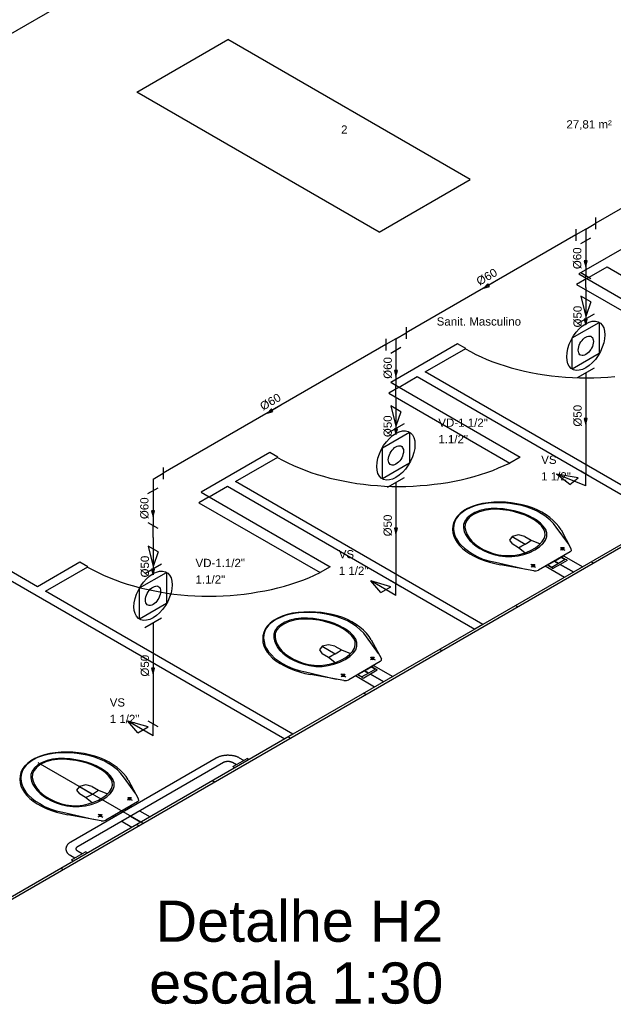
# Model space of a CAD drawing. Header units: metres. Extents: x -81 to 1042, y -541 to 334.
# Tile 2 of 130: x 361 to 370, y -541 to -527. Entities that reach past the tile are written whole.
import ezdxf
from ezdxf.enums import TextEntityAlignment as Align

# ---------------------------------------------------------------- set-up
doc = ezdxf.new("R2010")
doc.units = ezdxf.units.M
for name, color, linetype in [('AF-Colunas', 4, 'Continuous'), ('AF-Conexões_detalhe', 9, 'Continuous'), ('AF-Sentido_tubo', 9, 'Continuous'), ('AF-Textos_conexão', 7, 'Continuous'), ('AF-Textos_tubo', 7, 'Continuous'), ('AF-Tubos_detalhe', 4, 'Continuous'), ('Arquitetura', 134, 'Continuous'), ('DI-Títulos', 3, 'Continuous'), ('Simbolos', 5, 'Continuous')]:
    doc.layers.add(name, color=color, linetype=linetype)
doc.styles.add('Arial', font='arial.ttf', dxfattribs={"height": 0.025})

msp = doc.modelspace()

# ---------------------------------------------------------------- linework, layer by layer
at = {"layer": 'AF-Colunas'}
msp.add_line((362.948, -538.332), (361.452, -537.467), dxfattribs=at)
at = {"layer": 'AF-Conexões_detalhe', "linetype": 'Continuous'}
for p, q in [((369.42, -529.845), (369.42, -529.678)), ((369.132, -529.845), (369.132, -530.012)), ((369.276, -529.845), (369.132, -529.928)), ((369.276, -529.845), (369.42, -529.762)), ((369.276, -529.845), (369.276, -530.012)), ((369.204, -530.053), (369.348, -529.97)), ((369.348, -530.553), (369.204, -530.47)), ((369.276, -530.678), (369.276, -530.511)), ((369.276, -530.678), (369.276, -530.845)), ((369.348, -530.886), (369.204, -530.803)), ((369.204, -530.803), (369.276, -531.095)), ((369.348, -530.886), (369.276, -531.095)), ((366.707, -531.245), (366.707, -531.411)), ((366.418, -531.411), (366.418, -531.578)), ((366.563, -531.411), (366.418, -531.495)), ((366.563, -531.411), (366.707, -531.328)), ((366.563, -531.411), (366.563, -531.578)), ((366.635, -531.536), (366.49, -531.62)), ((366.635, -532.12), (366.49, -532.036)), ((366.563, -532.245), (366.563, -532.078)), ((366.563, -532.245), (366.563, -532.411)), ((366.635, -532.453), (366.49, -532.37)), ((366.49, -532.37), (366.563, -532.661)), ((366.635, -532.453), (366.563, -532.661)), ((363.237, -533.248), (363.237, -533.415)), ((363.092, -533.415), (363.237, -533.332)), ((369.276, -533.511), (368.856, -533.344)), ((369.05, -533.493), (368.856, -533.344)), ((369.166, -533.396), (368.856, -533.344)), ((369.05, -533.493), (369.166, -533.396)), ((369.348, -533.386), (369.204, -533.303)), ((369.276, -533.511), (369.276, -533.345)), ((363.02, -533.623), (363.165, -533.54)), ((363.092, -533.415), (363.093, -533.582)), ((363.165, -534.123), (363.021, -534.04)), ((363.093, -534.248), (363.093, -534.081)), ((363.165, -534.456), (363.021, -534.373)), ((363.021, -534.373), (363.093, -534.665)), ((363.093, -534.248), (363.093, -534.415)), ((363.165, -534.456), (363.093, -534.665)), ((366.563, -535.078), (366.202, -534.87)), ((366.346, -535.036), (366.202, -534.87)), ((366.49, -534.953), (366.202, -534.87)), ((366.635, -534.953), (366.49, -534.87)), ((366.563, -535.078), (366.563, -534.911)), ((366.346, -535.036), (366.49, -534.953)), ((363.093, -537.081), (362.732, -536.873)), ((362.876, -537.039), (362.732, -536.873)), ((363.021, -536.956), (362.732, -536.873)), ((363.165, -536.956), (363.021, -536.873)), ((363.093, -537.081), (363.093, -536.914)), ((362.876, -537.039), (363.021, -536.956))]:
    msp.add_line(p, q, dxfattribs=at)
at = {"layer": 'AF-Sentido_tubo'}
for points in [[(369.276, -530.144), (369.276, -530.379)], [(368.021, -530.569), (367.817, -530.687)], [(369.276, -530.977), (369.276, -531.212)], [(366.563, -531.71), (366.563, -531.946)], [(364.929, -532.354), (364.726, -532.472)], [(369.276, -532.394), (369.276, -532.629)], [(366.563, -532.544), (366.563, -532.779)], [(363.093, -533.714), (363.093, -533.949)], [(366.563, -533.96), (366.563, -534.196)], [(363.093, -534.547), (363.093, -534.782)], [(363.093, -535.964), (363.093, -536.199)]]:
    msp.add_lwpolyline(points, dxfattribs=at)
for points in [[(369.276, -530.379), (369.298, -530.299), (369.254, -530.299)], [(367.817, -530.687), (367.898, -530.666), (367.876, -530.628)], [(369.276, -531.212), (369.298, -531.132), (369.255, -531.132)], [(366.563, -531.946), (366.584, -531.865), (366.541, -531.865)], [(364.726, -532.472), (364.806, -532.45), (364.785, -532.413)], [(369.276, -532.629), (369.298, -532.549), (369.255, -532.549)], [(366.563, -532.779), (366.584, -532.699), (366.541, -532.699)], [(363.093, -533.949), (363.114, -533.869), (363.071, -533.869)], [(366.563, -534.196), (366.584, -534.115), (366.541, -534.115)], [(363.093, -534.782), (363.114, -534.702), (363.071, -534.702)], [(363.093, -536.199), (363.114, -536.118), (363.071, -536.118)]]:
    msp.add_lwpolyline(points, close=True, dxfattribs=at)
at = {"layer": 'AF-Tubos_detalhe'}
for p, q in [((370.849, -528.937), (369.42, -529.762)), ((369.132, -529.928), (366.707, -531.328)), ((369.276, -530.012), (369.276, -530.511)), ((369.276, -530.845), (369.276, -531.126)), ((366.418, -531.495), (363.237, -533.332)), ((366.563, -531.578), (366.563, -532.078)), ((369.276, -531.897), (369.276, -533.345)), ((366.563, -532.411), (366.563, -532.692)), ((366.563, -533.464), (366.563, -534.911)), ((363.093, -533.582), (363.093, -534.081)), ((363.093, -534.415), (363.093, -534.696)), ((363.093, -535.467), (363.093, -536.914))]:
    msp.add_line(p, q, dxfattribs=at)
at = {"layer": 'Arquitetura'}
for p, q in [((358.684, -528.427), (369.047, -522.443)), ((362.86, -527.887), (364.159, -527.137)), ((367.624, -529.137), (364.159, -527.137)), ((366.324, -529.887), (362.86, -527.887)), ((366.324, -529.887), (367.624, -529.137)), ((370.159, -529.918), (369.177, -530.485)), ((369.292, -530.552), (369.581, -530.385)), ((369.581, -530.385), (373.117, -532.427)), ((369.292, -530.552), (369.145, -530.637)), ((369.177, -530.485), (369.292, -530.552)), ((369.292, -530.552), (371.023, -531.551)), ((369.145, -530.637), (370.875, -531.636)), ((360.675, -539.643), (375.889, -530.86)), ((367.444, -531.485), (366.492, -532.035)), ((366.983, -531.885), (367.56, -531.552)), ((367.56, -531.552), (367.444, -531.485)), ((366.608, -532.102), (366.867, -531.952)), ((366.867, -531.952), (370.404, -533.993)), ((370.519, -533.927), (366.983, -531.885)), ((366.608, -532.102), (366.46, -532.187)), ((366.492, -532.035), (366.608, -532.102)), ((366.608, -532.102), (368.338, -533.101)), ((366.46, -532.187), (368.191, -533.186)), ((364.76, -533.035), (363.779, -533.602)), ((364.269, -533.452), (364.875, -533.102)), ((364.875, -533.102), (364.76, -533.035)), ((368.338, -533.101), (368.191, -533.186)), ((363.894, -533.668), (364.154, -533.518)), ((364.154, -533.518), (367.69, -535.56)), ((367.805, -535.493), (364.269, -533.452)), ((363.894, -533.668), (363.747, -533.753)), ((363.779, -533.602), (363.894, -533.668)), ((363.894, -533.668), (365.624, -534.667)), ((363.747, -533.753), (365.478, -534.752)), ((370.404, -533.993), (367.805, -535.493)), ((361.44, -534.952), (359.997, -534.118)), ((359.997, -534.252), (364.976, -537.127)), ((368.909, -534.391), (368.978, -534.431)), ((368.913, -534.427), (368.971, -534.392)), ((362.046, -534.602), (361.44, -534.952)), ((361.555, -535.018), (362.162, -534.668)), ((362.162, -534.668), (362.046, -534.602)), ((365.624, -534.667), (365.478, -534.752)), ((368.489, -534.632), (368.559, -534.672)), ((368.494, -534.668), (368.552, -534.635)), ((369.357, -534.598), (369.385, -534.615)), ((365.092, -537.06), (361.555, -535.018)), ((368.274, -535.223), (368.303, -535.24)), ((367.805, -535.493), (367.69, -535.56)), ((367.69, -535.56), (365.092, -537.06)), ((367.192, -535.848), (367.22, -535.865)), ((366.195, -535.957), (366.264, -535.997)), ((366.199, -535.993), (366.258, -535.959)), ((365.776, -536.199), (365.845, -536.239)), ((365.779, -536.235), (365.839, -536.202)), ((366.109, -536.473), (366.138, -536.49)), ((364.976, -537.127), (360.646, -539.627)), ((365.092, -537.06), (364.976, -537.127)), ((365.026, -537.098), (365.055, -537.115)), ((363.995, -537.4), (361.916, -538.6)), ((362.02, -538.66), (364.099, -537.46)), ((363.997, -537.399), (363.995, -537.4)), ((364.004, -537.396), (363.997, -537.399)), ((364.011, -537.392), (364.004, -537.396)), ((364.018, -537.388), (364.011, -537.392)), ((364.026, -537.385), (364.018, -537.388)), ((364.034, -537.382), (364.026, -537.385)), ((364.042, -537.379), (364.034, -537.382)), ((364.05, -537.377), (364.042, -537.379)), ((364.059, -537.374), (364.05, -537.377)), ((364.067, -537.372), (364.059, -537.374)), ((364.075, -537.37), (364.067, -537.372)), ((364.084, -537.367), (364.075, -537.37)), ((364.094, -537.366), (364.084, -537.367)), ((364.103, -537.365), (364.094, -537.366)), ((364.099, -537.46), (364.101, -537.459)), ((364.101, -537.459), (364.104, -537.457)), ((364.112, -537.363), (364.103, -537.365)), ((364.104, -537.457), (364.107, -537.456)), ((364.107, -537.456), (364.109, -537.455)), ((364.109, -537.455), (364.113, -537.453)), ((364.121, -537.362), (364.112, -537.363)), ((364.113, -537.453), (364.116, -537.452)), ((364.116, -537.452), (364.119, -537.452)), ((364.119, -537.452), (364.122, -537.451)), ((364.13, -537.362), (364.121, -537.362)), ((364.122, -537.451), (364.125, -537.45)), ((364.125, -537.45), (364.129, -537.449)), ((364.129, -537.449), (364.132, -537.448)), ((364.14, -537.361), (364.13, -537.362)), ((364.132, -537.448), (364.135, -537.447)), ((364.135, -537.447), (364.139, -537.447)), ((364.139, -537.447), (364.142, -537.447)), ((364.149, -537.36), (364.14, -537.361)), ((364.142, -537.447), (364.146, -537.446)), ((364.146, -537.446), (364.149, -537.446)), ((364.159, -537.36), (364.149, -537.36)), ((364.149, -537.446), (364.153, -537.445)), ((364.153, -537.445), (364.156, -537.445)), ((364.156, -537.445), (364.16, -537.445)), ((364.169, -537.36), (364.159, -537.36)), ((364.16, -537.445), (364.164, -537.445)), ((364.164, -537.445), (364.167, -537.445)), ((364.167, -537.445), (364.171, -537.445)), ((364.178, -537.361), (364.169, -537.36)), ((364.171, -537.445), (364.174, -537.446)), ((364.174, -537.446), (364.178, -537.446)), ((364.187, -537.361), (364.178, -537.361)), ((364.178, -537.446), (364.181, -537.446)), ((364.181, -537.446), (364.185, -537.447)), ((364.185, -537.447), (364.189, -537.447)), ((364.197, -537.362), (364.187, -537.361)), ((364.189, -537.447), (364.192, -537.447)), ((364.192, -537.447), (364.195, -537.448)), ((364.195, -537.448), (364.199, -537.449)), ((364.206, -537.362), (364.197, -537.362)), ((364.199, -537.449), (364.202, -537.45)), ((364.202, -537.45), (364.205, -537.452)), ((364.205, -537.452), (364.208, -537.452)), ((364.215, -537.363), (364.206, -537.362)), ((364.208, -537.452), (364.211, -537.453)), ((364.211, -537.453), (364.214, -537.454)), ((364.214, -537.454), (364.217, -537.456)), ((364.224, -537.365), (364.215, -537.363)), ((364.217, -537.456), (364.219, -537.457)), ((364.219, -537.457), (364.223, -537.458)), ((364.223, -537.458), (364.225, -537.46)), ((364.234, -537.367), (364.224, -537.365)), ((364.225, -537.46), (364.226, -537.46)), ((364.226, -537.46), (364.284, -537.493)), ((364.243, -537.368), (364.234, -537.367)), ((364.234, -537.522), (364.335, -537.463)), ((364.251, -537.37), (364.243, -537.368)), ((364.26, -537.372), (364.251, -537.37)), ((364.269, -537.375), (364.26, -537.372)), ((364.277, -537.377), (364.269, -537.375)), ((364.285, -537.38), (364.277, -537.377)), ((364.293, -537.383), (364.285, -537.38)), ((364.301, -537.386), (364.293, -537.383)), ((364.309, -537.389), (364.301, -537.386)), ((364.316, -537.392), (364.309, -537.389)), ((364.323, -537.397), (364.316, -537.392)), ((364.329, -537.4), (364.323, -537.397)), ((364.388, -537.433), (364.329, -537.4)), ((364.335, -537.463), (364.437, -537.405)), ((364.465, -537.422), (364.437, -537.405)), ((364.234, -537.522), (364.264, -537.538)), ((363.944, -537.723), (363.973, -537.74)), ((362.725, -537.961), (362.794, -538.001)), ((362.729, -537.997), (362.788, -537.962)), ((362.306, -538.202), (362.375, -538.242)), ((362.309, -538.238), (362.369, -538.205)), ((362.861, -538.348), (362.89, -538.365)), ((361.91, -538.604), (361.904, -538.608)), ((361.916, -538.6), (361.91, -538.604)), ((361.848, -538.688), (361.847, -538.693)), ((361.847, -538.693), (361.847, -538.699)), ((361.847, -538.699), (361.848, -538.704)), ((361.849, -538.682), (361.848, -538.688)), ((361.848, -538.704), (361.848, -538.71)), ((361.848, -538.71), (361.849, -538.715)), ((361.851, -538.672), (361.849, -538.677)), ((361.849, -538.677), (361.849, -538.682)), ((361.849, -538.715), (361.85, -538.721)), ((361.85, -538.721), (361.853, -538.726)), ((361.853, -538.667), (361.851, -538.672)), ((361.855, -538.661), (361.853, -538.667)), ((361.853, -538.726), (361.854, -538.732)), ((361.854, -538.732), (361.857, -538.737)), ((361.858, -538.656), (361.855, -538.661)), ((361.857, -538.737), (361.86, -538.742)), ((361.861, -538.651), (361.858, -538.656)), ((361.86, -538.742), (361.864, -538.747)), ((361.864, -538.646), (361.861, -538.651)), ((361.868, -538.641), (361.864, -538.646)), ((361.864, -538.747), (361.867, -538.752)), ((361.872, -538.636), (361.868, -538.641)), ((361.877, -538.631), (361.872, -538.636)), ((361.881, -538.626), (361.877, -538.631)), ((361.886, -538.622), (361.881, -538.626)), ((361.892, -538.617), (361.886, -538.622)), ((361.898, -538.612), (361.892, -538.617)), ((361.904, -538.608), (361.898, -538.612)), ((361.994, -538.692), (361.995, -538.69)), ((361.994, -538.694), (361.994, -538.692)), ((361.994, -538.696), (361.994, -538.694)), ((361.994, -538.698), (361.994, -538.696)), ((361.994, -538.7), (361.994, -538.698)), ((361.994, -538.702), (361.994, -538.7)), ((361.995, -538.704), (361.994, -538.702)), ((361.995, -538.687), (361.996, -538.686)), ((361.995, -538.69), (361.995, -538.687)), ((361.995, -538.707), (361.995, -538.704)), ((361.996, -538.708), (361.995, -538.707)), ((361.996, -538.686), (361.997, -538.684)), ((361.997, -538.711), (361.996, -538.708)), ((361.997, -538.684), (361.998, -538.682)), ((361.999, -538.712), (361.997, -538.711)), ((361.998, -538.682), (361.999, -538.68)), ((361.999, -538.68), (362, -538.678)), ((361.999, -538.714), (361.999, -538.712)), ((362, -538.717), (361.999, -538.714)), ((362, -538.678), (362.002, -538.676)), ((362.002, -538.718), (362, -538.717)), ((362.002, -538.676), (362.003, -538.674)), ((362.004, -538.72), (362.002, -538.718)), ((362.003, -538.674), (362.004, -538.672)), ((362.004, -538.672), (362.007, -538.671)), ((362.005, -538.722), (362.004, -538.72)), ((362.007, -538.724), (362.005, -538.722)), ((362.007, -538.671), (362.009, -538.668)), ((362.009, -538.726), (362.007, -538.724)), ((362.009, -538.668), (362.01, -538.667)), ((362.011, -538.727), (362.009, -538.726)), ((362.01, -538.667), (362.013, -538.665)), ((362.014, -538.729), (362.011, -538.727)), ((362.013, -538.665), (362.015, -538.663)), ((362.015, -538.731), (362.014, -538.729)), ((362.015, -538.663), (362.017, -538.662)), ((362.018, -538.732), (362.015, -538.731)), ((362.017, -538.662), (362.019, -538.661)), ((362.02, -538.733), (362.018, -538.732)), ((362.019, -538.661), (362.02, -538.66)), ((362.078, -538.767), (362.02, -538.733)), ((362.026, -538.797), (362.127, -538.738)), ((362.156, -538.755), (362.127, -538.738)), ((361.867, -538.752), (361.871, -538.757)), ((361.871, -538.757), (361.875, -538.762)), ((361.875, -538.762), (361.88, -538.767)), ((361.88, -538.767), (361.885, -538.771)), ((361.885, -538.771), (361.89, -538.776)), ((361.89, -538.776), (361.896, -538.78)), ((361.896, -538.78), (361.902, -538.784)), ((361.902, -538.784), (361.908, -538.788)), ((361.908, -538.788), (361.914, -538.792)), ((361.914, -538.792), (361.916, -538.793)), ((361.916, -538.793), (361.974, -538.827)), ((361.925, -538.855), (362.026, -538.797)), ((361.925, -538.855), (361.954, -538.872)), ((361.779, -538.973), (361.808, -538.99))]:
    msp.add_line(p, q, dxfattribs=at)
at = {"layer": 'Arquitetura', "linetype": 'Continuous'}
for p, q in [((368.648, -533.912), (368.645, -533.911)), ((369.029, -534.342), (368.855, -534.1)), ((368.922, -534.142), (369.069, -534.416)), ((369.052, -534.455), (368.601, -534.716)), ((367.986, -534.602), (368.421, -534.704)), ((368.534, -534.725), (368.059, -534.64)), ((365.934, -535.479), (365.932, -535.477)), ((366.315, -535.908), (366.141, -535.667)), ((366.209, -535.709), (366.355, -535.982)), ((366.339, -536.022), (365.888, -536.282)), ((365.273, -536.168), (365.708, -536.271)), ((365.819, -536.292), (365.344, -536.207)), ((362.464, -537.482), (362.462, -537.481)), ((362.845, -537.912), (362.672, -537.67)), ((362.739, -537.712), (362.885, -537.986)), ((362.869, -538.025), (362.418, -538.286)), ((361.803, -538.172), (362.238, -538.275)), ((362.35, -538.295), (361.875, -538.21)), ((362.789, -538.39), (362.639, -538.303)), ((362.919, -538.315), (362.769, -538.228))]:
    msp.add_line(p, q, dxfattribs=at)
at = {"layer": 'Arquitetura'}
for points in [[(367.555, -531.555), (367.629, -531.595), (367.704, -531.634), (367.783, -531.671), (367.864, -531.706), (367.948, -531.739), (368.034, -531.77), (368.122, -531.799), (368.212, -531.826), (368.304, -531.85), (368.398, -531.872), (368.493, -531.892), (368.589, -531.911), (368.687, -531.927), (368.786, -531.94), (368.885, -531.951), (368.986, -531.959), (369.087, -531.965), (369.188, -531.969), (369.289, -531.97), (369.391, -531.969), (369.492, -531.965), (369.593, -531.959), (369.693, -531.951)], [(364.87, -533.105), (364.944, -533.145), (365.019, -533.184), (365.099, -533.221), (365.179, -533.256), (365.264, -533.289), (365.349, -533.32), (365.438, -533.349), (365.528, -533.376), (365.619, -533.4), (365.713, -533.422), (365.809, -533.442), (365.905, -533.461), (366.003, -533.477), (366.101, -533.49), (366.201, -533.501), (366.301, -533.509), (366.402, -533.515), (366.504, -533.519), (366.604, -533.52), (366.706, -533.519), (366.807, -533.515), (366.908, -533.509), (367.009, -533.501), (367.108, -533.49), (367.207, -533.477), (367.304, -533.462), (367.401, -533.444), (367.496, -533.424), (367.59, -533.402), (367.682, -533.377), (367.773, -533.35), (367.861, -533.322), (367.947, -533.291), (368.031, -533.257), (368.112, -533.222), (368.191, -533.186)], [(362.157, -534.672), (362.23, -534.712), (362.306, -534.751), (362.384, -534.787), (362.466, -534.822), (362.549, -534.856), (362.636, -534.887), (362.724, -534.916), (362.814, -534.942), (362.906, -534.967), (362.999, -534.989), (363.094, -535.009), (363.191, -535.027), (363.289, -535.043), (363.388, -535.057), (363.488, -535.067), (363.588, -535.076), (363.689, -535.082), (363.789, -535.086), (363.891, -535.087), (363.993, -535.086), (364.094, -535.082), (364.194, -535.076), (364.295, -535.067), (364.394, -535.057), (364.494, -535.044), (364.591, -535.028), (364.688, -535.011), (364.783, -534.991), (364.877, -534.968), (364.969, -534.943), (365.059, -534.917), (365.147, -534.888), (365.234, -534.857), (365.317, -534.824), (365.399, -534.789), (365.478, -534.752)]]:
    msp.add_lwpolyline(points, dxfattribs=at)
at = {"layer": 'Arquitetura', "linetype": 'Continuous'}
for points in [[(367.879, -533.754), (367.799, -533.766), (367.724, -533.784), (367.652, -533.807), (367.587, -533.836), (367.529, -533.87), (367.479, -533.907), (367.439, -533.948), (367.408, -533.992), (367.387, -534.038)], [(367.931, -533.756), (367.849, -533.763), (367.77, -533.777), (367.695, -533.798), (367.626, -533.824), (367.563, -533.856), (367.509, -533.892), (367.464, -533.932), (367.428, -533.976), (367.404, -534.021), (367.39, -534.068)], [(368.582, -533.856), (368.515, -533.827), (368.444, -533.803), (368.369, -533.782), (368.29, -533.767), (368.209, -533.755), (368.127, -533.747), (368.044, -533.745), (367.961, -533.747), (367.879, -533.754)], [(368.645, -533.911), (368.582, -533.876), (368.513, -533.845), (368.439, -533.817), (368.36, -533.795), (368.278, -533.777), (368.193, -533.764), (368.106, -533.757), (368.019, -533.753), (367.931, -533.756)], [(368.011, -533.837), (367.925, -533.837), (367.841, -533.847), (367.761, -533.866), (367.69, -533.894), (367.629, -533.929), (367.581, -533.97), (367.548, -534.016), (367.53, -534.065), (367.529, -534.114)], [(368.011, -533.837), (367.925, -533.837), (367.841, -533.847), (367.761, -533.866), (367.69, -533.894), (367.629, -533.929), (367.581, -533.97), (367.548, -534.016), (367.53, -534.065), (367.529, -534.114)], [(368.002, -533.847), (367.912, -533.85), (367.824, -533.862), (367.743, -533.886), (367.673, -533.919), (367.615, -533.96), (367.575, -534.007), (367.553, -534.057), (367.549, -534.109)], [(368.641, -534.082), (368.594, -534.038), (368.539, -533.999), (368.477, -533.963), (368.409, -533.932), (368.335, -533.905), (368.256, -533.882), (368.174, -533.866), (368.089, -533.854), (368.002, -533.847)], [(368.668, -534.086), (368.626, -534.045), (368.577, -534.007), (368.522, -533.972), (368.461, -533.94), (368.395, -533.912), (368.324, -533.888), (368.249, -533.868), (368.172, -533.853), (368.093, -533.842), (368.011, -533.837)], [(368.669, -534.087), (368.628, -534.047), (368.579, -534.008), (368.524, -533.972), (368.463, -533.941), (368.396, -533.912), (368.325, -533.889), (368.251, -533.869), (368.173, -533.853), (368.093, -533.842), (368.011, -533.837)], [(368.922, -534.142), (368.892, -534.095), (368.855, -534.049), (368.812, -534.006), (368.763, -533.964), (368.708, -533.925), (368.648, -533.889), (368.582, -533.856)], [(368.855, -534.1), (368.815, -534.049), (368.767, -534), (368.711, -533.954), (368.648, -533.912)], [(367.387, -534.038), (367.375, -534.086), (367.372, -534.133), (367.377, -534.182), (367.389, -534.229), (367.409, -534.275), (367.437, -534.321), (367.472, -534.364), (367.514, -534.405), (367.563, -534.444)], [(367.39, -534.068), (367.386, -534.119), (367.391, -534.169), (367.405, -534.219), (367.427, -534.268), (367.458, -534.316), (367.497, -534.361), (367.544, -534.404), (367.598, -534.444), (367.658, -534.481)], [(368.654, -534.309), (368.683, -534.265), (368.695, -534.218), (368.693, -534.171), (368.674, -534.125), (368.641, -534.082)], [(368.667, -534.334), (368.702, -534.287), (368.719, -534.236), (368.719, -534.184), (368.702, -534.133), (368.668, -534.086)], [(368.669, -534.332), (368.702, -534.286), (368.719, -534.236), (368.719, -534.185), (368.703, -534.134), (368.669, -534.087)], [(367.529, -534.114), (367.54, -534.162), (367.559, -534.207), (367.585, -534.252), (367.619, -534.295), (367.661, -534.336), (367.709, -534.374), (367.764, -534.409), (367.824, -534.442), (367.89, -534.469), (367.961, -534.493)], [(367.529, -534.114), (367.54, -534.162), (367.559, -534.207), (367.585, -534.252), (367.619, -534.295), (367.661, -534.336), (367.709, -534.374), (367.764, -534.409), (367.824, -534.442), (367.89, -534.469), (367.961, -534.493)], [(367.549, -534.109), (367.56, -534.159), (367.58, -534.208), (367.61, -534.256), (367.649, -534.302), (367.695, -534.344), (367.749, -534.383), (367.811, -534.419), (367.879, -534.451), (367.954, -534.477)], [(368.222, -534.237), (368.184, -534.289), (368.222, -534.342)], [(368.406, -534.236), (368.314, -534.214), (368.222, -534.237)], [(368.222, -534.237), (368.41, -534.345)], [(368.406, -534.236), (368.497, -534.288), (368.625, -534.342)], [(368.404, -534.469), (368.313, -534.395), (368.222, -534.342)], [(368.313, -534.395), (368.363, -534.371), (368.41, -534.345)], [(368.349, -534.486), (368.426, -534.462), (368.496, -534.431), (368.559, -534.395), (368.612, -534.354), (368.654, -534.309)], [(368.39, -534.494), (368.474, -534.463), (368.55, -534.426), (368.615, -534.382), (368.669, -534.332)], [(368.391, -534.493), (368.475, -534.463), (368.549, -534.426), (368.614, -534.382), (368.667, -534.334)], [(368.41, -534.345), (368.455, -534.317), (368.497, -534.288)], [(367.563, -534.444), (367.62, -534.482), (367.683, -534.517), (367.75, -534.548), (367.822, -534.577), (367.898, -534.602), (367.977, -534.623), (368.059, -534.64)], [(367.658, -534.481), (367.725, -534.522), (367.804, -534.557), (367.892, -534.584), (367.986, -534.602)], [(367.954, -534.477), (368.029, -534.497), (368.109, -534.507), (368.19, -534.509), (368.272, -534.502), (368.349, -534.486)], [(367.961, -534.493), (368.044, -534.513), (368.131, -534.523), (368.221, -534.523), (368.309, -534.513), (368.391, -534.493)], [(367.961, -534.493), (368.044, -534.513), (368.131, -534.523), (368.22, -534.523), (368.308, -534.513), (368.39, -534.494)], [(368.983, -534.563), (368.936, -534.537), (368.983, -534.563), (368.886, -534.62), (368.827, -534.586), (368.957, -534.511), (369.233, -534.67)], [(368.96, -534.421), (368.96, -534.399), (368.923, -534.399)], [(368.923, -534.399), (368.923, -534.421), (368.96, -534.421)], [(368.96, -534.421), (368.96, -534.399), (368.923, -534.399)], [(368.96, -534.421), (368.96, -534.399), (368.923, -534.399)], [(368.923, -534.421), (368.942, -534.41), (368.96, -534.421)], [(368.923, -534.421), (368.942, -534.425), (368.96, -534.421)], [(368.936, -534.522), (368.931, -534.529), (368.936, -534.537)], [(368.936, -534.522), (368.931, -534.529), (368.936, -534.537)], [(369.052, -534.455), (369.07, -534.437), (369.069, -534.416)], [(368.542, -534.662), (368.542, -534.641), (368.504, -534.641)], [(368.504, -534.641), (368.504, -534.662), (368.542, -534.662)], [(368.504, -534.641), (368.504, -534.662), (368.542, -534.662)], [(368.542, -534.662), (368.542, -534.641), (368.504, -534.641)], [(368.973, -534.82), (368.697, -534.661), (368.827, -534.586), (368.886, -534.62), (368.789, -534.676), (368.742, -534.648), (368.789, -534.676)], [(368.742, -534.648), (368.73, -534.646), (368.718, -534.648)], [(368.742, -534.648), (368.73, -534.646), (368.718, -534.648)], [(369.103, -534.745), (368.912, -534.635), (368.816, -534.69)], [(369.008, -534.579), (368.912, -534.635), (369.103, -534.745)], [(369.008, -534.579), (369.004, -534.567), (368.983, -534.563)], [(368.534, -534.725), (368.569, -534.726), (368.601, -534.716)], [(368.789, -534.676), (368.795, -534.687), (368.816, -534.69)], [(365.165, -535.321), (365.086, -535.332), (365.01, -535.351), (364.939, -535.374), (364.874, -535.402), (364.815, -535.437), (364.766, -535.474), (364.725, -535.515), (364.694, -535.559), (364.674, -535.605)], [(365.218, -535.322), (365.136, -535.33), (365.057, -535.344), (364.982, -535.365), (364.912, -535.391), (364.849, -535.422), (364.795, -535.458), (364.749, -535.498), (364.714, -535.542), (364.69, -535.587), (364.677, -535.635)], [(365.869, -535.422), (365.802, -535.394), (365.73, -535.37), (365.654, -535.349), (365.576, -535.333), (365.496, -535.322), (365.414, -535.314), (365.33, -535.312), (365.248, -535.314), (365.165, -535.321)], [(365.932, -535.477), (365.869, -535.442), (365.799, -535.412), (365.725, -535.384), (365.646, -535.362), (365.564, -535.344), (365.479, -535.331), (365.393, -535.323), (365.305, -535.32), (365.218, -535.322)], [(365.298, -535.403), (365.211, -535.403), (365.127, -535.413), (365.048, -535.432), (364.976, -535.461), (364.915, -535.496), (364.868, -535.537), (364.834, -535.582), (364.817, -535.632), (364.816, -535.681)], [(365.298, -535.403), (365.211, -535.403), (365.127, -535.413), (365.048, -535.432), (364.976, -535.461), (364.915, -535.496), (364.868, -535.537), (364.834, -535.582), (364.817, -535.632), (364.816, -535.681)], [(365.289, -535.414), (365.198, -535.417), (365.11, -535.429), (365.029, -535.452), (364.959, -535.486), (364.902, -535.527), (364.862, -535.573), (364.839, -535.623), (364.836, -535.676)], [(365.927, -535.648), (365.88, -535.605), (365.825, -535.566), (365.764, -535.53), (365.695, -535.498), (365.621, -535.472), (365.543, -535.449), (365.46, -535.432), (365.375, -535.421), (365.289, -535.414)], [(365.954, -535.652), (365.913, -535.612), (365.864, -535.573), (365.809, -535.538), (365.748, -535.507), (365.681, -535.479), (365.611, -535.455), (365.536, -535.435), (365.459, -535.42), (365.379, -535.409), (365.298, -535.403)], [(365.956, -535.654), (365.914, -535.613), (365.865, -535.575), (365.81, -535.539), (365.749, -535.507), (365.683, -535.479), (365.612, -535.456), (365.537, -535.436), (365.459, -535.42), (365.379, -535.409), (365.298, -535.403)], [(366.209, -535.709), (366.179, -535.662), (366.142, -535.616), (366.099, -535.572), (366.049, -535.531), (365.994, -535.492), (365.934, -535.456), (365.869, -535.422)], [(366.141, -535.667), (366.102, -535.616), (366.054, -535.567), (365.998, -535.521), (365.934, -535.479)], [(364.674, -535.605), (364.662, -535.652), (364.659, -535.7), (364.663, -535.748), (364.675, -535.796), (364.695, -535.842), (364.724, -535.887), (364.759, -535.931), (364.801, -535.972), (364.849, -536.011)], [(364.677, -535.635), (364.673, -535.686), (364.678, -535.736), (364.691, -535.786), (364.714, -535.835), (364.744, -535.882), (364.784, -535.927), (364.83, -535.971), (364.884, -536.011), (364.944, -536.047)], [(365.941, -535.876), (365.969, -535.832), (365.982, -535.785), (365.979, -535.737), (365.96, -535.692), (365.927, -535.648)], [(365.954, -535.901), (365.988, -535.853), (366.006, -535.802), (366.006, -535.751), (365.989, -535.7), (365.954, -535.652)], [(364.816, -535.681), (364.827, -535.728), (364.845, -535.774), (364.872, -535.819), (364.906, -535.862), (364.948, -535.902), (364.996, -535.941), (365.05, -535.976), (365.111, -536.008), (365.177, -536.036), (365.248, -536.06)], [(364.816, -535.681), (364.827, -535.728), (364.845, -535.774), (364.872, -535.819), (364.906, -535.862), (364.948, -535.902), (364.996, -535.941), (365.05, -535.976), (365.111, -536.008), (365.177, -536.036), (365.248, -536.06)], [(364.836, -535.676), (364.847, -535.726), (364.867, -535.775), (364.896, -535.822), (364.934, -535.868), (364.981, -535.911), (365.036, -535.95), (365.098, -535.986), (365.166, -536.017), (365.239, -536.044)], [(365.692, -535.802), (365.6, -535.781), (365.509, -535.803)], [(365.955, -535.899), (365.989, -535.852), (366.006, -535.802), (366.006, -535.752), (365.989, -535.701), (365.956, -535.654)], [(365.509, -535.803), (365.47, -535.856), (365.509, -535.909)], [(365.509, -535.803), (365.697, -535.912)], [(365.691, -536.036), (365.599, -535.962), (365.509, -535.909)], [(365.599, -535.962), (365.649, -535.937), (365.697, -535.912)], [(365.635, -536.052), (365.713, -536.028), (365.783, -535.997), (365.845, -535.962), (365.899, -535.921), (365.941, -535.876)], [(365.676, -536.061), (365.761, -536.03), (365.837, -535.992), (365.902, -535.948), (365.955, -535.899)], [(365.678, -536.06), (365.761, -536.03), (365.836, -535.992), (365.901, -535.949), (365.954, -535.901)], [(365.692, -535.802), (365.783, -535.855), (365.912, -535.908)], [(365.697, -535.912), (365.742, -535.884), (365.783, -535.855)], [(364.849, -536.011), (364.907, -536.048), (364.969, -536.083), (365.037, -536.115), (365.109, -536.144), (365.184, -536.168), (365.263, -536.19), (365.344, -536.207)], [(364.944, -536.047), (365.012, -536.089), (365.091, -536.123), (365.179, -536.151), (365.273, -536.168)], [(365.239, -536.044), (365.314, -536.064), (365.395, -536.074), (365.477, -536.076), (365.558, -536.069), (365.635, -536.052)], [(365.248, -536.06), (365.33, -536.08), (365.418, -536.09), (365.508, -536.09), (365.595, -536.08), (365.678, -536.06)], [(365.248, -536.06), (365.329, -536.08), (365.417, -536.09), (365.506, -536.09), (365.594, -536.08), (365.676, -536.061)], [(366.247, -535.987), (366.247, -535.966), (366.209, -535.966)], [(366.209, -535.966), (366.209, -535.987), (366.247, -535.987)], [(366.247, -535.987), (366.247, -535.966), (366.209, -535.966)], [(366.247, -535.987), (366.247, -535.966), (366.209, -535.966)], [(366.209, -535.987), (366.228, -535.977), (366.247, -535.987)], [(366.209, -535.987), (366.228, -535.992), (366.247, -535.987)], [(366.339, -536.022), (366.357, -536.003), (366.355, -535.982)], [(365.828, -536.229), (365.828, -536.207), (365.79, -536.207)], [(365.79, -536.207), (365.79, -536.229), (365.828, -536.229)], [(365.79, -536.207), (365.79, -536.229), (365.828, -536.229)], [(365.828, -536.229), (365.828, -536.207), (365.79, -536.207)], [(366.259, -536.387), (365.984, -536.227), (366.114, -536.152), (366.173, -536.187), (366.076, -536.242), (366.029, -536.215), (366.076, -536.242)], [(366.029, -536.215), (366.016, -536.212), (366.004, -536.215)], [(366.029, -536.215), (366.016, -536.212), (366.004, -536.215)], [(366.389, -536.312), (366.199, -536.202), (366.103, -536.257)], [(366.269, -536.13), (366.222, -536.103), (366.269, -536.13), (366.173, -536.187), (366.114, -536.152), (366.244, -536.077), (366.519, -536.237)], [(366.294, -536.146), (366.199, -536.202), (366.389, -536.312)], [(366.222, -536.089), (366.217, -536.096), (366.222, -536.103)], [(366.222, -536.089), (366.217, -536.096), (366.222, -536.103)], [(366.294, -536.146), (366.29, -536.133), (366.269, -536.13)], [(365.819, -536.292), (365.856, -536.292), (365.888, -536.282)], [(366.076, -536.242), (366.081, -536.254), (366.103, -536.257)], [(361.695, -537.324), (361.616, -537.336), (361.54, -537.354), (361.469, -537.377), (361.404, -537.407), (361.346, -537.44), (361.296, -537.477), (361.255, -537.518), (361.224, -537.562), (361.204, -537.608)], [(361.748, -537.326), (361.666, -537.333), (361.587, -537.347), (361.512, -537.368), (361.442, -537.394), (361.379, -537.426), (361.325, -537.462), (361.28, -537.502), (361.244, -537.546), (361.22, -537.591), (361.207, -537.638)], [(362.399, -537.426), (362.332, -537.397), (362.26, -537.373), (362.184, -537.352), (362.106, -537.337), (362.026, -537.325), (361.944, -537.318), (361.86, -537.316), (361.778, -537.317), (361.695, -537.324)], [(362.462, -537.481), (362.399, -537.446), (362.329, -537.415), (362.255, -537.387), (362.176, -537.365), (362.094, -537.347), (362.009, -537.334), (361.923, -537.327), (361.835, -537.323), (361.748, -537.326)], [(361.828, -537.407), (361.742, -537.407), (361.657, -537.417), (361.578, -537.436), (361.506, -537.464), (361.445, -537.499), (361.398, -537.54), (361.364, -537.586), (361.347, -537.635), (361.346, -537.684)], [(361.828, -537.407), (361.742, -537.407), (361.657, -537.417), (361.578, -537.436), (361.506, -537.464), (361.445, -537.499), (361.398, -537.54), (361.364, -537.586), (361.347, -537.635), (361.346, -537.684)], [(361.819, -537.418), (361.729, -537.42), (361.64, -537.432), (361.559, -537.456), (361.489, -537.489), (361.432, -537.53), (361.392, -537.577), (361.369, -537.627), (361.366, -537.679)], [(362.457, -537.652), (362.41, -537.608), (362.355, -537.569), (362.294, -537.533), (362.225, -537.502), (362.151, -537.475), (362.073, -537.453), (361.99, -537.436), (361.905, -537.424), (361.819, -537.418)], [(362.484, -537.656), (362.443, -537.615), (362.394, -537.577), (362.339, -537.542), (362.278, -537.51), (362.211, -537.482), (362.141, -537.458), (362.066, -537.438), (361.989, -537.423), (361.909, -537.412), (361.828, -537.407)], [(362.486, -537.657), (362.444, -537.617), (362.395, -537.578), (362.34, -537.543), (362.279, -537.511), (362.213, -537.483), (362.142, -537.459), (362.067, -537.439), (361.989, -537.423), (361.909, -537.412), (361.828, -537.407)], [(362.739, -537.712), (362.709, -537.665), (362.672, -537.619), (362.629, -537.576), (362.579, -537.534), (362.524, -537.495), (362.464, -537.459), (362.399, -537.426)], [(361.204, -537.608), (361.192, -537.656), (361.189, -537.703), (361.193, -537.752), (361.205, -537.799), (361.225, -537.846), (361.254, -537.891), (361.289, -537.934), (361.331, -537.976), (361.379, -538.014)], [(362.672, -537.67), (362.632, -537.619), (362.584, -537.57), (362.528, -537.524), (362.464, -537.482)], [(361.207, -537.638), (361.203, -537.689), (361.208, -537.739), (361.221, -537.789), (361.244, -537.838), (361.274, -537.886), (361.314, -537.931), (361.36, -537.974), (361.414, -538.014), (361.474, -538.051)], [(361.346, -537.684), (361.357, -537.732), (361.375, -537.777), (361.402, -537.822), (361.436, -537.865), (361.478, -537.906), (361.526, -537.944), (361.58, -537.979), (361.641, -538.012), (361.707, -538.039), (361.778, -538.063)], [(361.346, -537.684), (361.357, -537.732), (361.375, -537.777), (361.402, -537.822), (361.436, -537.865), (361.478, -537.906), (361.526, -537.944), (361.58, -537.979), (361.641, -538.012), (361.707, -538.039), (361.778, -538.063)], [(361.366, -537.679), (361.377, -537.729), (361.397, -537.778), (361.426, -537.826), (361.464, -537.872), (361.512, -537.914), (361.566, -537.953), (361.628, -537.989), (361.696, -538.021), (361.769, -538.048)], [(362.471, -537.88), (362.499, -537.835), (362.512, -537.788), (362.509, -537.741), (362.49, -537.695), (362.457, -537.652)], [(362.484, -537.904), (362.518, -537.857), (362.536, -537.806), (362.536, -537.754), (362.519, -537.703), (362.484, -537.656)], [(362.485, -537.902), (362.519, -537.856), (362.536, -537.806), (362.536, -537.755), (362.519, -537.705), (362.486, -537.657)], [(362.039, -537.807), (362, -537.859), (362.039, -537.912)], [(362.222, -537.806), (362.13, -537.784), (362.039, -537.807)], [(362.039, -537.807), (362.227, -537.915)], [(362.165, -538.056), (362.243, -538.032), (362.313, -538.001), (362.375, -537.965), (362.429, -537.924), (362.471, -537.88)], [(362.206, -538.064), (362.291, -538.033), (362.367, -537.996), (362.432, -537.952), (362.485, -537.902)], [(362.222, -537.806), (362.313, -537.858), (362.442, -537.912)], [(362.227, -537.915), (362.272, -537.887), (362.313, -537.858)], [(361.379, -538.014), (361.437, -538.052), (361.499, -538.087), (361.567, -538.119), (361.639, -538.147), (361.714, -538.172), (361.793, -538.193), (361.875, -538.21)], [(362.221, -538.039), (362.129, -537.965), (362.039, -537.912)], [(362.129, -537.965), (362.179, -537.941), (362.227, -537.915)], [(362.208, -538.063), (362.291, -538.033), (362.366, -537.996), (362.431, -537.952), (362.484, -537.904)], [(362.777, -537.991), (362.777, -537.969), (362.739, -537.969)], [(362.739, -537.969), (362.739, -537.991), (362.777, -537.991)], [(362.777, -537.991), (362.777, -537.969), (362.739, -537.969)], [(362.777, -537.991), (362.777, -537.969), (362.739, -537.969)], [(362.739, -537.991), (362.758, -537.98), (362.777, -537.991)], [(362.739, -537.991), (362.758, -537.995), (362.777, -537.991)], [(362.869, -538.025), (362.887, -538.007), (362.885, -537.986)], [(361.474, -538.051), (361.542, -538.092), (361.621, -538.127), (361.709, -538.154), (361.803, -538.172)], [(361.769, -538.048), (361.845, -538.067), (361.925, -538.077), (362.007, -538.08), (362.088, -538.072), (362.165, -538.056)], [(361.778, -538.063), (361.86, -538.083), (361.948, -538.093), (362.038, -538.093), (362.125, -538.083), (362.208, -538.063)], [(361.778, -538.063), (361.86, -538.083), (361.947, -538.093), (362.036, -538.093), (362.124, -538.083), (362.206, -538.064)], [(362.535, -538.243), (362.514, -538.231), (362.644, -538.156), (362.665, -538.168)], [(362.665, -538.168), (362.644, -538.156), (362.774, -538.081), (362.795, -538.093)], [(362.752, -538.092), (362.747, -538.099), (362.752, -538.107)], [(362.752, -538.092), (362.747, -538.099), (362.752, -538.107)], [(362.762, -538.112), (362.752, -538.107)], [(362.899, -538.153), (363.049, -538.24)], [(362.358, -538.232), (362.358, -538.211), (362.32, -538.211)], [(362.32, -538.211), (362.32, -538.232), (362.358, -538.232)], [(362.32, -538.211), (362.32, -538.232), (362.358, -538.232)], [(362.358, -538.232), (362.358, -538.211), (362.32, -538.211)], [(362.35, -538.295), (362.386, -538.296), (362.418, -538.286)], [(362.559, -538.218), (362.546, -538.216), (362.534, -538.218)], [(362.559, -538.218), (362.546, -538.216), (362.534, -538.218)], [(362.568, -538.224), (362.559, -538.218)], [(362.769, -538.228), (362.919, -538.315)]]:
    msp.add_lwpolyline(points, dxfattribs=at)
at = {"layer": 'Simbolos'}
for p, q in [((369.156, -531.195), (369.399, -531.055)), ((369.083, -531.4), (369.469, -531.178)), ((369.469, -531.178), (369.469, -531.623)), ((369.083, -531.845), (369.083, -531.4)), ((369.469, -531.623), (369.083, -531.845)), ((369.156, -531.966), (369.399, -531.826)), ((366.443, -532.761), (366.685, -532.621)), ((366.37, -532.967), (366.755, -532.744)), ((366.755, -532.744), (366.755, -533.189)), ((366.37, -533.412), (366.37, -532.967)), ((366.755, -533.189), (366.37, -533.412)), ((366.443, -533.533), (366.685, -533.393)), ((362.973, -534.765), (363.215, -534.625)), ((362.9, -534.97), (363.285, -534.748)), ((363.285, -534.748), (363.285, -535.193)), ((362.9, -535.415), (362.9, -534.97)), ((363.285, -535.193), (362.9, -535.415)), ((362.973, -535.536), (363.215, -535.396))]:
    msp.add_line(p, q, dxfattribs=at)
for points in [[(369.003, -531.669), (369.008, -531.612), (369.02, -531.552), (369.04, -531.49), (369.067, -531.43), (369.101, -531.371), (369.14, -531.317), (369.183, -531.269), (369.229, -531.229), (369.276, -531.196), (369.324, -531.174), (369.369, -531.162), (369.413, -531.16), (369.452, -531.169), (369.485, -531.188), (369.512, -531.218), (369.533, -531.256), (369.545, -531.302), (369.549, -531.354), (369.545, -531.411), (369.533, -531.471), (369.512, -531.533), (369.485, -531.593), (369.452, -531.652), (369.413, -531.706), (369.369, -531.754), (369.324, -531.794), (369.276, -531.826), (369.229, -531.849), (369.183, -531.861), (369.14, -531.863), (369.101, -531.854), (369.067, -531.835), (369.04, -531.805), (369.02, -531.767), (369.008, -531.721), (369.003, -531.669)], [(369.168, -531.574), (369.17, -531.551), (369.175, -531.527), (369.182, -531.503), (369.193, -531.479), (369.207, -531.456), (369.222, -531.435), (369.239, -531.415), (369.257, -531.399), (369.276, -531.387), (369.295, -531.378), (369.313, -531.373), (369.33, -531.372), (369.346, -531.376), (369.359, -531.383), (369.37, -531.395), (369.378, -531.41), (369.383, -531.428), (369.384, -531.449), (369.383, -531.472), (369.378, -531.496), (369.37, -531.52), (369.359, -531.544), (369.346, -531.567), (369.33, -531.588), (369.313, -531.607), (369.295, -531.624), (369.276, -531.636), (369.257, -531.645), (369.239, -531.65), (369.222, -531.651), (369.207, -531.647), (369.193, -531.64), (369.182, -531.628), (369.175, -531.613), (369.17, -531.595), (369.168, -531.574)], [(366.29, -533.236), (366.294, -533.179), (366.306, -533.118), (366.326, -533.057), (366.354, -532.996), (366.387, -532.938), (366.426, -532.884), (366.469, -532.836), (366.515, -532.795), (366.563, -532.763), (366.61, -532.741), (366.656, -532.728), (366.699, -532.727), (366.738, -532.736), (366.772, -532.755), (366.799, -532.784), (366.819, -532.822), (366.831, -532.868), (366.835, -532.921), (366.831, -532.978), (366.819, -533.038), (366.799, -533.099), (366.772, -533.16), (366.738, -533.218), (366.699, -533.272), (366.656, -533.32), (366.61, -533.361), (366.563, -533.393), (366.515, -533.416), (366.469, -533.428), (366.426, -533.43), (366.387, -533.421), (366.354, -533.401), (366.326, -533.372), (366.306, -533.334), (366.294, -533.288), (366.29, -533.236)], [(366.454, -533.141), (366.456, -533.118), (366.461, -533.094), (366.469, -533.07), (366.48, -533.046), (366.493, -533.023), (366.509, -533.001), (366.526, -532.982), (366.544, -532.966), (366.563, -532.953), (366.581, -532.944), (366.6, -532.939), (366.617, -532.939), (366.632, -532.942), (366.646, -532.95), (366.656, -532.962), (366.664, -532.977), (366.669, -532.995), (366.671, -533.016), (366.669, -533.038), (366.664, -533.062), (366.656, -533.087), (366.646, -533.111), (366.632, -533.134), (366.617, -533.155), (366.6, -533.174), (366.581, -533.19), (366.563, -533.203), (366.544, -533.212), (366.526, -533.217), (366.509, -533.218), (366.493, -533.214), (366.48, -533.206), (366.469, -533.195), (366.461, -533.18), (366.456, -533.161), (366.454, -533.141)], [(362.82, -535.239), (362.824, -535.182), (362.836, -535.122), (362.857, -535.06), (362.884, -535), (362.917, -534.941), (362.956, -534.887), (362.999, -534.839), (363.045, -534.799), (363.093, -534.766), (363.14, -534.744), (363.186, -534.732), (363.229, -534.73), (363.268, -534.739), (363.302, -534.758), (363.329, -534.788), (363.349, -534.826), (363.361, -534.872), (363.366, -534.924), (363.361, -534.981), (363.349, -535.041), (363.329, -535.103), (363.302, -535.163), (363.268, -535.222), (363.229, -535.276), (363.186, -535.324), (363.14, -535.364), (363.093, -535.396), (363.045, -535.419), (362.999, -535.431), (362.956, -535.433), (362.917, -535.424), (362.884, -535.405), (362.857, -535.375), (362.836, -535.337), (362.824, -535.291), (362.82, -535.239)], [(362.985, -535.144), (362.986, -535.121), (362.991, -535.097), (362.999, -535.073), (363.01, -535.049), (363.023, -535.026), (363.039, -535.005), (363.056, -534.985), (363.074, -534.969), (363.093, -534.957), (363.112, -534.948), (363.13, -534.943), (363.147, -534.942), (363.162, -534.946), (363.176, -534.953), (363.186, -534.965), (363.194, -534.98), (363.199, -534.998), (363.201, -535.019), (363.199, -535.042), (363.194, -535.066), (363.186, -535.09), (363.176, -535.114), (363.162, -535.137), (363.147, -535.158), (363.13, -535.177), (363.112, -535.194), (363.093, -535.206), (363.074, -535.215), (363.056, -535.22), (363.039, -535.221), (363.023, -535.217), (363.01, -535.21), (362.999, -535.198), (362.991, -535.183), (362.986, -535.165), (362.985, -535.144)]]:
    msp.add_lwpolyline(points, dxfattribs=at)

# ---------------------------------------------------------------- texts
at = {"layer": 'AF-Textos_conexão', "style": 'Arial'}
for s, p in [('VD-1.1/2"', (367.169, -532.669)), ('1.1/2"', (367.169, -532.904)), ('VS', (368.639, -533.199)), ('1 1/2"', (368.639, -533.435)), ('VS', (365.746, -534.548)), ('VD-1.1/2"', (363.699, -534.672)), ('1 1/2"', (365.746, -534.783)), ('1.1/2"', (363.699, -534.908)), ('VS', (362.473, -536.664)), ('1 1/2"', (362.473, -536.9))]:
    msp.add_text(s, height=0.1177, dxfattribs=at).set_placement(p)
at = {"layer": 'AF-Textos_tubo', "style": 'Arial'}
for s, rotation, p in [('%%c60', 90, (369.212, -530.262)), ('%%c60', 30, (367.89, -530.577)), ('%%c50', 90, (369.217, -531.095)), ('%%c60', 90, (366.504, -531.828)), ('%%c60', 30, (364.798, -532.362)), ('%%c50', 90, (369.217, -532.511)), ('%%c50', 90, (366.504, -532.661)), ('%%c60', 90, (363.027, -533.832)), ('%%c50', 90, (366.504, -534.078)), ('%%c50', 90, (363.034, -534.665)), ('%%c50', 90, (363.034, -536.081))]:
    msp.add_text(s, height=0.1177, rotation=rotation, dxfattribs=at).set_placement(p, align=Align.CENTER)
at = {"layer": 'Arquitetura', "style": 'Arial'}
for s, height, p in [('27,81 m²', 0.1177, (368.999, -528.408)), ('2', 0.118, (365.779, -528.482)), ('Sanit. Masculino', 0.11767, (367.145, -531.223))]:
    msp.add_text(s, height=height, dxfattribs=at).set_placement(p)
at = {"layer": 'DI-Títulos', "style": 'Arial'}
for s, height, p in [('Detalhe H2', 0.5883, (367.24, -540.024)), ('escala 1:30', 0.58833, (367.24, -540.907))]:
    msp.add_text(s, height=height, dxfattribs=at).set_placement(p, align=Align.RIGHT)

doc.saveas('drawing.dxf')
